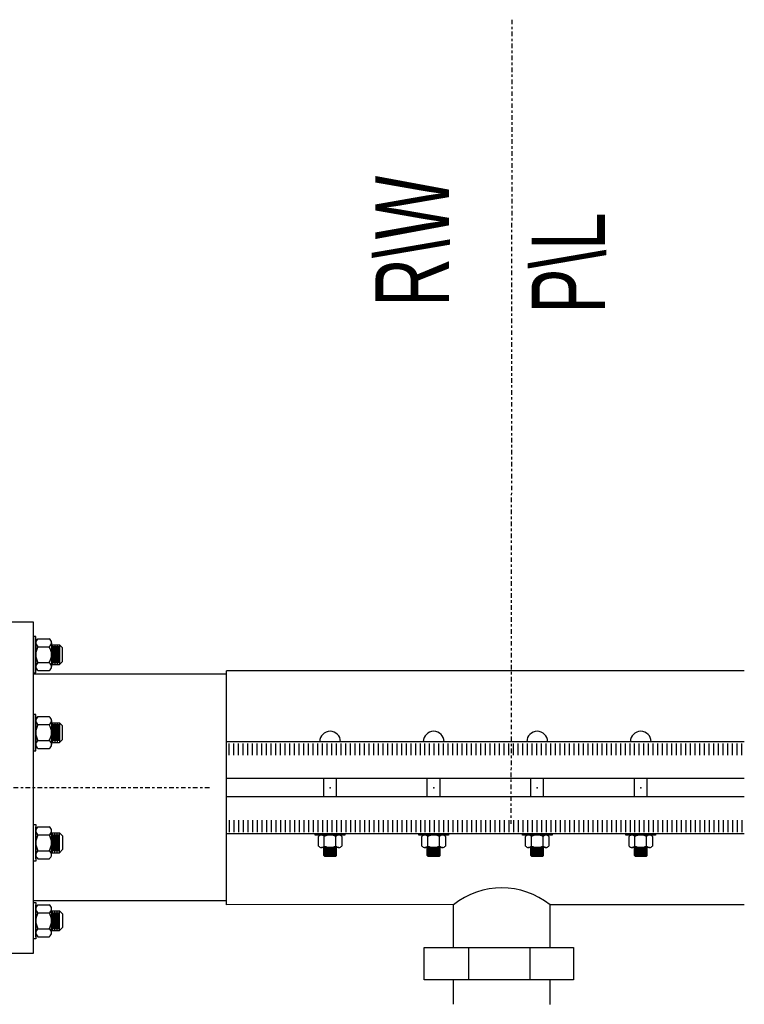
# Model space of a CAD drawing. Header units: inches. Extents: x -118 to 262, y -38 to 190.
# Tile 6 of 9: x -90 to -60, y 137 to 177. Entities that reach past the tile are written whole.
import ezdxf

# ---------------------------------------------------------------- set-up
doc = ezdxf.new("R2010")
doc.units = ezdxf.units.IN
doc.header["$MEASUREMENT"] = 0
doc.linetypes.add('CENTER2', pattern=[1.125, 0.75, -0.125, 0.125, -0.125])
for name, color, linetype in [('BUILDINS', 7, 'Continuous'), ('COMPRESSION-FITTING', 40, 'Continuous'), ('DIMENSION', 7, 'Continuous')]:
    doc.layers.add(name, color=color, linetype=linetype)
doc.styles.add('style1', font='techl___.ttf', dxfattribs={"width": 0.8, "height": 3})

msp = doc.modelspace()

# ---------------------------------------------------------------- linework, layer by layer
at = {"linetype": 'CENTER2', "ltscale": 0.25}
for p, q in [((-69.52, 177.215), (-69.56, 144.412)), ((-81.849, 145.881), (-110.774, 145.881))]:
    msp.add_line(p, q, dxfattribs=at)
for p, q in [((-88.933, 151.959, 1.793), (-88.933, 150.659, 1.793)), ((-88.845, 151.959, 1.793), (-88.381, 151.959, 1.793)), ((-88.933, 151.797, 1.793), (-88.933, 150.821, 1.793)), ((-88.845, 151.634, 1.793), (-88.381, 151.634, 1.793)), ((-88.293, 151.797, 1.793), (-88.293, 150.821, 1.793)), ((-88.293, 151.712, 1.793), (-87.971, 151.712)), ((-88.252, 151.712), (-88.252, 150.906)), ((-88.205, 151.65), (-88.205, 150.968)), ((-88.159, 151.712), (-88.159, 150.906)), ((-88.112, 151.65), (-88.112, 150.968)), ((-88.065, 151.712), (-88.065, 150.906)), ((-88.018, 151.65), (-88.018, 150.968)), ((-87.971, 151.712), (-87.846, 151.587)), ((-87.971, 151.712), (-87.971, 150.906)), ((-87.846, 151.031), (-87.846, 151.587)), ((-88.845, 150.984, 1.793), (-88.381, 150.984, 1.793)), ((-88.845, 150.659, 1.793), (-88.381, 150.659, 1.793)), ((-88.293, 150.906, 1.793), (-87.971, 150.906)), ((-87.971, 150.906), (-87.846, 151.031)), ((-81.154, 150.511), (-89.029, 150.511)), ((-88.933, 148.78, 4.973), (-88.933, 147.479, 4.973)), ((-88.845, 148.78, 4.973), (-88.381, 148.78, 4.973)), ((-88.933, 148.617, 4.973), (-88.933, 147.642, 4.973)), ((-88.845, 148.455, 4.973), (-88.381, 148.455, 4.973)), ((-88.293, 148.617, 4.973), (-88.293, 147.642, 4.973)), ((-88.293, 148.533, 4.973), (-87.971, 148.533, 3.18)), ((-88.252, 148.533, 3.18), (-88.252, 147.726, 3.18)), ((-88.205, 148.47, 3.18), (-88.205, 147.789, 3.18)), ((-88.159, 148.533, 3.18), (-88.159, 147.726, 3.18)), ((-88.112, 148.47, 3.18), (-88.112, 147.789, 3.18)), ((-88.065, 148.533, 3.18), (-88.065, 147.726, 3.18)), ((-88.018, 148.47, 3.18), (-88.018, 147.789, 3.18)), ((-87.971, 148.533, 3.18), (-87.846, 148.408, 3.18)), ((-87.971, 148.533, 3.18), (-87.971, 147.726, 3.18)), ((-87.846, 147.851, 3.18), (-87.846, 148.408, 3.18)), ((-87.971, 147.726, 3.18), (-87.846, 147.851, 3.18)), ((-88.845, 147.804, 4.973), (-88.381, 147.804, 4.973)), ((-88.845, 147.479, 4.973), (-88.381, 147.479, 4.973)), ((-88.293, 147.726, 4.973), (-87.971, 147.726, 3.18)), ((-88.933, 142.983, 4.973), (-88.933, 144.283, 4.973)), ((-88.845, 144.283, 4.973), (-88.381, 144.283, 4.973)), ((-88.933, 143.145, 4.973), (-88.933, 144.121, 4.973)), ((-88.845, 143.958, 4.973), (-88.381, 143.958, 4.973)), ((-88.293, 143.145, 4.973), (-88.293, 144.121, 4.973)), ((-88.293, 144.036, 4.973), (-87.971, 144.036, 3.18)), ((-88.252, 143.23, 3.18), (-88.252, 144.036, 3.18)), ((-88.205, 143.292, 3.18), (-88.205, 143.974, 3.18)), ((-88.159, 143.23, 3.18), (-88.159, 144.036, 3.18)), ((-88.112, 143.292, 3.18), (-88.112, 143.974, 3.18)), ((-88.065, 143.23, 3.18), (-88.065, 144.036, 3.18)), ((-88.018, 143.292, 3.18), (-88.018, 143.974, 3.18)), ((-87.971, 144.036, 3.18), (-87.846, 143.911, 3.18)), ((-87.971, 143.23, 3.18), (-87.971, 144.036, 3.18)), ((-87.846, 143.911, 3.18), (-87.846, 143.355, 3.18)), ((-88.845, 143.308, 4.973), (-88.381, 143.308, 4.973)), ((-88.293, 143.23, 4.973), (-87.971, 143.23, 3.18)), ((-87.971, 143.23, 3.18), (-87.846, 143.355, 3.18)), ((-88.845, 142.983, 4.973), (-88.381, 142.983, 4.973)), ((-81.154, 141.261), (-89.029, 141.261)), ((-88.933, 139.803, 1.793), (-88.933, 141.104, 1.793)), ((-88.845, 141.104, 1.793), (-88.381, 141.104, 1.793)), ((-88.933, 139.966, 1.793), (-88.933, 140.941, 1.793)), ((-88.845, 140.779, 1.793), (-88.381, 140.779, 1.793)), ((-88.293, 139.966, 1.793), (-88.293, 140.941, 1.793)), ((-88.293, 140.857, 1.793), (-87.971, 140.857)), ((-88.252, 140.05), (-88.252, 140.857)), ((-88.205, 140.113), (-88.205, 140.794)), ((-88.159, 140.05), (-88.159, 140.857)), ((-88.112, 140.113), (-88.112, 140.794)), ((-88.065, 140.05), (-88.065, 140.857)), ((-88.018, 140.113), (-88.018, 140.794)), ((-87.971, 140.857), (-87.846, 140.732)), ((-87.971, 140.05), (-87.971, 140.857)), ((-87.846, 140.732), (-87.846, 140.175)), ((-88.845, 140.128, 1.793), (-88.381, 140.128, 1.793)), ((-88.845, 139.803, 1.793), (-88.381, 139.803, 1.793)), ((-88.293, 140.05, 1.793), (-87.971, 140.05)), ((-87.971, 140.05), (-87.846, 140.175))]:
    msp.add_line(p, q)
msp.add_lwpolyline([(-89.029, 152.631), (-90.149, 152.631), (-90.149, 139.131), (-89.029, 139.131)], close=True)
for points, elevation in [([(-88.933, 152.052), (-89.029, 152.052), (-89.029, 150.566), (-88.933, 150.566)], 1.793), ([(-88.933, 148.873), (-89.029, 148.873), (-89.029, 147.386), (-88.933, 147.386)], 4.973), ([(-88.933, 142.89), (-89.029, 142.89), (-89.029, 144.376), (-88.933, 144.376)], 4.973), ([(-88.933, 139.71), (-89.029, 139.71), (-89.029, 141.197), (-88.933, 141.197)], 1.793)]:
    msp.add_lwpolyline(points, close=True, dxfattribs=dict(elevation=elevation))
for centre, radius, start, end in [((-88.739, 151.797, 1.793), 0.194, 123.0303, 236.9697), ((-88.487, 151.797, 1.793), 0.194, 303.0303, 56.9697), ((-88.29, 151.309, 1.793), 0.643, 149.6413, 210.3587), ((-88.937, 151.309, 1.793), 0.643, 329.6413, 30.3587), ((-88.739, 150.821, 1.793), 0.194, 123.0303, 236.9697), ((-88.487, 150.821, 1.793), 0.194, 303.0303, 56.9697), ((-88.739, 148.617, 4.973), 0.194, 123.0303, 236.9697), ((-88.487, 148.617, 4.973), 0.194, 303.0303, 56.9697), ((-88.29, 148.129, 4.973), 0.643, 149.6413, 210.3587), ((-88.937, 148.129, 4.973), 0.643, 329.6413, 30.3587), ((-88.739, 147.642, 4.973), 0.194, 123.0303, 236.9697), ((-88.487, 147.642, 4.973), 0.194, 303.0303, 56.9697), ((-88.739, 144.121, 4.973), 0.194, 123.0303, 236.9697), ((-88.487, 144.121, 4.973), 0.194, 303.0303, 56.9697), ((-88.29, 143.633, 4.973), 0.643, 149.6413, 210.3587), ((-88.937, 143.633, 4.973), 0.643, 329.6413, 30.3587), ((-88.739, 143.145, 4.973), 0.194, 123.0303, 236.9697), ((-88.487, 143.145, 4.973), 0.194, 303.0303, 56.9697), ((-88.739, 140.941, 1.793), 0.194, 123.0303, 236.9697), ((-88.487, 140.941, 1.793), 0.194, 303.0303, 56.9697), ((-88.29, 140.453, 1.793), 0.643, 149.6413, 210.3587), ((-88.937, 140.453, 1.793), 0.643, 329.6413, 30.3587), ((-88.739, 139.966, 1.793), 0.194, 123.0303, 236.9697), ((-88.487, 139.966, 1.793), 0.194, 303.0303, 56.9697)]:
    msp.add_arc(centre, radius, start, end)
at = {"layer": 'BUILDINS'}
for p, q in [((-81.154, 141.106), (-81.154, 150.656)), ((-60.045, 150.656), (-81.154, 150.656)), ((-60.045, 147.758), (-81.154, 147.758)), ((-81.044, 147.205), (-81.044, 147.691)), ((-80.854, 147.205), (-80.854, 147.691)), ((-80.664, 147.205), (-80.664, 147.691)), ((-80.474, 147.205), (-80.474, 147.691)), ((-80.284, 147.205), (-80.284, 147.691)), ((-80.094, 147.205), (-80.094, 147.691)), ((-79.904, 147.205), (-79.904, 147.691)), ((-79.714, 147.205), (-79.714, 147.691)), ((-79.524, 147.205), (-79.524, 147.691)), ((-79.334, 147.205), (-79.334, 147.691)), ((-79.144, 147.205), (-79.144, 147.691)), ((-78.954, 147.205), (-78.954, 147.691)), ((-78.764, 147.205), (-78.764, 147.691)), ((-78.574, 147.205), (-78.574, 147.691)), ((-78.384, 147.205), (-78.384, 147.691)), ((-78.194, 147.205), (-78.194, 147.691)), ((-78.004, 147.205), (-78.004, 147.691)), ((-77.814, 147.205), (-77.814, 147.691)), ((-77.624, 147.205), (-77.624, 147.691)), ((-77.434, 147.205), (-77.434, 147.691)), ((-77.244, 147.205), (-77.244, 147.691)), ((-77.054, 147.205), (-77.054, 147.691)), ((-76.864, 147.205), (-76.864, 147.691)), ((-76.674, 147.205), (-76.674, 147.691)), ((-76.484, 147.205), (-76.484, 147.691)), ((-76.294, 147.205), (-76.294, 147.691)), ((-76.104, 147.205), (-76.104, 147.691)), ((-75.914, 147.205), (-75.914, 147.691)), ((-75.724, 147.205), (-75.724, 147.691)), ((-75.534, 147.205), (-75.534, 147.691)), ((-75.344, 147.205), (-75.344, 147.691)), ((-75.154, 147.205), (-75.154, 147.691)), ((-74.964, 147.205), (-74.964, 147.691)), ((-74.774, 147.205), (-74.774, 147.691)), ((-74.584, 147.205), (-74.584, 147.691)), ((-74.394, 147.205), (-74.394, 147.691)), ((-74.204, 147.205), (-74.204, 147.691)), ((-74.014, 147.205), (-74.014, 147.691)), ((-73.824, 147.205), (-73.824, 147.691)), ((-73.634, 147.205), (-73.634, 147.691)), ((-73.444, 147.205), (-73.444, 147.691)), ((-73.254, 147.205), (-73.254, 147.691)), ((-73.064, 147.205), (-73.064, 147.691)), ((-72.874, 147.205), (-72.874, 147.691)), ((-72.684, 147.205), (-72.684, 147.691)), ((-72.494, 147.205), (-72.494, 147.691)), ((-72.304, 147.205), (-72.304, 147.691)), ((-72.114, 147.205), (-72.114, 147.691)), ((-71.924, 147.205), (-71.924, 147.691)), ((-71.734, 147.205), (-71.734, 147.691)), ((-71.544, 147.205), (-71.544, 147.691)), ((-71.354, 147.205), (-71.354, 147.691)), ((-71.164, 147.205), (-71.164, 147.691)), ((-70.974, 147.205), (-70.974, 147.691)), ((-70.784, 147.205), (-70.784, 147.691)), ((-70.594, 147.205), (-70.594, 147.691)), ((-70.404, 147.205), (-70.404, 147.691)), ((-70.214, 147.205), (-70.214, 147.691)), ((-70.024, 147.205), (-70.024, 147.691)), ((-69.834, 147.205), (-69.834, 147.691)), ((-69.644, 147.205), (-69.644, 147.691)), ((-69.455, 147.205), (-69.455, 147.691)), ((-69.265, 147.205), (-69.265, 147.691)), ((-69.075, 147.205), (-69.075, 147.691)), ((-68.885, 147.205), (-68.885, 147.691)), ((-68.695, 147.205), (-68.695, 147.691)), ((-68.505, 147.205), (-68.505, 147.691)), ((-68.315, 147.205), (-68.315, 147.691)), ((-68.125, 147.205), (-68.125, 147.691)), ((-67.935, 147.205), (-67.935, 147.691)), ((-67.745, 147.205), (-67.745, 147.691)), ((-67.555, 147.205), (-67.555, 147.691)), ((-67.365, 147.205), (-67.365, 147.691)), ((-67.175, 147.205), (-67.175, 147.691)), ((-66.985, 147.205), (-66.985, 147.691)), ((-66.795, 147.205), (-66.795, 147.691)), ((-66.605, 147.205), (-66.605, 147.691)), ((-66.415, 147.205), (-66.415, 147.691)), ((-66.225, 147.205), (-66.225, 147.691)), ((-66.035, 147.205), (-66.035, 147.691)), ((-65.845, 147.205), (-65.845, 147.691)), ((-65.655, 147.205), (-65.655, 147.691)), ((-65.465, 147.205), (-65.465, 147.691)), ((-65.275, 147.205), (-65.275, 147.691)), ((-65.085, 147.205), (-65.085, 147.691)), ((-64.895, 147.205), (-64.895, 147.691)), ((-64.705, 147.205), (-64.705, 147.691)), ((-64.515, 147.205), (-64.515, 147.691)), ((-64.325, 147.205), (-64.325, 147.691)), ((-64.135, 147.205), (-64.135, 147.691)), ((-63.945, 147.205), (-63.945, 147.691)), ((-63.755, 147.205), (-63.755, 147.691)), ((-63.565, 147.205), (-63.565, 147.691)), ((-63.375, 147.205), (-63.375, 147.691)), ((-63.185, 147.205), (-63.185, 147.691)), ((-62.995, 147.205), (-62.995, 147.691)), ((-62.805, 147.205), (-62.805, 147.691)), ((-62.615, 147.205), (-62.615, 147.691)), ((-62.425, 147.205), (-62.425, 147.691)), ((-62.235, 147.205), (-62.235, 147.691)), ((-62.045, 147.205), (-62.045, 147.691)), ((-61.855, 147.205), (-61.855, 147.691)), ((-61.665, 147.205), (-61.665, 147.691)), ((-61.475, 147.205), (-61.475, 147.691)), ((-61.285, 147.205), (-61.285, 147.691)), ((-61.095, 147.205), (-61.095, 147.691)), ((-60.905, 147.205), (-60.905, 147.691)), ((-60.715, 147.205), (-60.715, 147.691)), ((-60.525, 147.205), (-60.525, 147.691)), ((-60.335, 147.205), (-60.335, 147.691)), ((-60.145, 147.205), (-60.145, 147.691)), ((-60.045, 146.253), (-81.154, 146.253)), ((-77.191, 145.509), (-77.191, 146.253)), ((-76.673, 145.509), (-76.673, 146.253)), ((-72.969, 145.509), (-72.969, 146.253)), ((-72.452, 145.509), (-72.452, 146.253)), ((-68.747, 145.509), (-68.747, 146.253)), ((-68.23, 145.509), (-68.23, 146.253)), ((-64.525, 145.509), (-64.525, 146.253)), ((-64.008, 145.509), (-64.008, 146.253)), ((-60.045, 145.509), (-81.154, 145.509)), ((-81.044, 144.558), (-81.044, 144.071)), ((-80.854, 144.558), (-80.854, 144.071)), ((-80.664, 144.558), (-80.664, 144.071)), ((-80.474, 144.558), (-80.474, 144.071)), ((-80.284, 144.558), (-80.284, 144.071)), ((-80.094, 144.558), (-80.094, 144.071)), ((-79.904, 144.558), (-79.904, 144.071)), ((-79.714, 144.558), (-79.714, 144.071)), ((-79.524, 144.558), (-79.524, 144.071)), ((-79.334, 144.558), (-79.334, 144.071)), ((-79.144, 144.558), (-79.144, 144.071)), ((-78.954, 144.558), (-78.954, 144.071)), ((-78.764, 144.558), (-78.764, 144.071)), ((-78.574, 144.558), (-78.574, 144.071)), ((-78.384, 144.558), (-78.384, 144.071)), ((-78.194, 144.558), (-78.194, 144.071)), ((-78.004, 144.558), (-78.004, 144.071)), ((-77.814, 144.558), (-77.814, 144.071)), ((-77.624, 144.558), (-77.624, 144.071)), ((-77.434, 144.558), (-77.434, 144.071)), ((-77.244, 144.558), (-77.244, 144.071)), ((-77.054, 144.558), (-77.054, 144.071)), ((-76.864, 144.558), (-76.864, 144.071)), ((-76.674, 144.558), (-76.674, 144.071)), ((-76.484, 144.558), (-76.484, 144.071)), ((-76.294, 144.558), (-76.294, 144.071)), ((-76.104, 144.558), (-76.104, 144.071)), ((-75.914, 144.558), (-75.914, 144.071)), ((-75.724, 144.558), (-75.724, 144.071)), ((-75.534, 144.558), (-75.534, 144.071)), ((-75.344, 144.558), (-75.344, 144.071)), ((-75.154, 144.558), (-75.154, 144.071)), ((-74.964, 144.558), (-74.964, 144.071)), ((-74.774, 144.558), (-74.774, 144.071)), ((-74.584, 144.558), (-74.584, 144.071)), ((-74.394, 144.558), (-74.394, 144.071)), ((-74.204, 144.558), (-74.204, 144.071)), ((-74.014, 144.558), (-74.014, 144.071)), ((-73.824, 144.558), (-73.824, 144.071)), ((-73.634, 144.558), (-73.634, 144.071)), ((-73.444, 144.558), (-73.444, 144.071)), ((-73.254, 144.558), (-73.254, 144.071)), ((-73.064, 144.558), (-73.064, 144.071)), ((-72.874, 144.558), (-72.874, 144.071)), ((-72.684, 144.558), (-72.684, 144.071)), ((-72.494, 144.558), (-72.494, 144.071)), ((-72.304, 144.558), (-72.304, 144.071)), ((-72.114, 144.558), (-72.114, 144.071)), ((-71.924, 144.558), (-71.924, 144.071)), ((-71.734, 144.558), (-71.734, 144.071)), ((-71.544, 144.558), (-71.544, 144.071)), ((-71.354, 144.558), (-71.354, 144.071)), ((-71.164, 144.558), (-71.164, 144.071)), ((-70.974, 144.558), (-70.974, 144.071)), ((-70.784, 144.558), (-70.784, 144.071)), ((-70.594, 144.558), (-70.594, 144.071)), ((-70.404, 144.558), (-70.404, 144.071)), ((-70.214, 144.558), (-70.214, 144.071)), ((-70.024, 144.558), (-70.024, 144.071)), ((-69.834, 144.558), (-69.834, 144.071)), ((-69.644, 144.558), (-69.644, 144.071)), ((-69.455, 144.558), (-69.455, 144.071)), ((-69.265, 144.558), (-69.265, 144.071)), ((-69.075, 144.558), (-69.075, 144.071)), ((-68.885, 144.558), (-68.885, 144.071)), ((-68.695, 144.558), (-68.695, 144.071)), ((-68.505, 144.558), (-68.505, 144.071)), ((-68.315, 144.558), (-68.315, 144.071)), ((-68.125, 144.558), (-68.125, 144.071)), ((-67.935, 144.558), (-67.935, 144.071)), ((-67.745, 144.558), (-67.745, 144.071)), ((-67.555, 144.558), (-67.555, 144.071)), ((-67.365, 144.558), (-67.365, 144.071)), ((-67.175, 144.558), (-67.175, 144.071)), ((-66.985, 144.558), (-66.985, 144.071)), ((-66.795, 144.558), (-66.795, 144.071)), ((-66.605, 144.558), (-66.605, 144.071)), ((-66.415, 144.558), (-66.415, 144.071)), ((-66.225, 144.558), (-66.225, 144.071)), ((-66.035, 144.558), (-66.035, 144.071)), ((-65.845, 144.558), (-65.845, 144.071)), ((-65.655, 144.558), (-65.655, 144.071)), ((-65.465, 144.558), (-65.465, 144.071)), ((-65.275, 144.558), (-65.275, 144.071)), ((-65.085, 144.558), (-65.085, 144.071)), ((-64.895, 144.558), (-64.895, 144.071)), ((-64.705, 144.558), (-64.705, 144.071)), ((-64.515, 144.558), (-64.515, 144.071)), ((-64.325, 144.558), (-64.325, 144.071)), ((-64.135, 144.558), (-64.135, 144.071)), ((-63.945, 144.558), (-63.945, 144.071)), ((-63.755, 144.558), (-63.755, 144.071)), ((-63.565, 144.558), (-63.565, 144.071)), ((-63.375, 144.558), (-63.375, 144.071)), ((-63.185, 144.558), (-63.185, 144.071)), ((-62.995, 144.558), (-62.995, 144.071)), ((-62.805, 144.558), (-62.805, 144.071)), ((-62.615, 144.558), (-62.615, 144.071)), ((-62.425, 144.558), (-62.425, 144.071)), ((-62.235, 144.558), (-62.235, 144.071)), ((-62.045, 144.558), (-62.045, 144.071)), ((-61.855, 144.558), (-61.855, 144.071)), ((-61.665, 144.558), (-61.665, 144.071)), ((-61.475, 144.558), (-61.475, 144.071)), ((-61.285, 144.558), (-61.285, 144.071)), ((-61.095, 144.558), (-61.095, 144.071)), ((-60.905, 144.558), (-60.905, 144.071)), ((-60.715, 144.558), (-60.715, 144.071)), ((-60.525, 144.558), (-60.525, 144.071)), ((-60.335, 144.558), (-60.335, 144.071)), ((-60.145, 144.558), (-60.145, 144.071)), ((-60.045, 144.004), (-81.154, 144.004)), ((-77.171, 143.501), (-77.171, 143.891)), ((-76.693, 143.501), (-76.693, 143.891)), ((-72.949, 143.501), (-72.949, 143.891)), ((-72.471, 143.501), (-72.471, 143.891)), ((-68.727, 143.501), (-68.727, 143.891)), ((-68.25, 143.501), (-68.25, 143.891)), ((-64.506, 143.501), (-64.506, 143.891)), ((-64.028, 143.501), (-64.028, 143.891)), ((-76.574, 143.444), (-77.29, 143.444)), ((-77.191, 143.113), (-77.191, 143.444)), ((-76.729, 143.421), (-77.135, 143.421)), ((-76.673, 143.113), (-76.673, 143.444)), ((-72.352, 143.444), (-73.069, 143.444)), ((-72.969, 143.113), (-72.969, 143.444)), ((-72.507, 143.421), (-72.913, 143.421)), ((-72.452, 143.113), (-72.452, 143.444)), ((-68.13, 143.444), (-68.847, 143.444)), ((-68.747, 143.113), (-68.747, 143.444)), ((-68.285, 143.421), (-68.692, 143.421)), ((-68.23, 143.113), (-68.23, 143.444)), ((-63.908, 143.444), (-64.625, 143.444)), ((-64.526, 143.113), (-64.526, 143.444)), ((-64.064, 143.421), (-64.47, 143.421)), ((-64.008, 143.113), (-64.008, 143.444)), ((-76.673, 143.4), (-77.191, 143.4)), ((-76.673, 143.359), (-77.191, 143.359)), ((-76.673, 143.318), (-77.191, 143.318)), ((-76.673, 143.277), (-77.191, 143.277)), ((-76.673, 143.236), (-77.191, 143.236)), ((-76.673, 143.195), (-77.191, 143.195)), ((-76.673, 143.154), (-77.191, 143.154)), ((-77.191, 143.113), (-77.151, 143.072)), ((-76.673, 143.113), (-77.191, 143.113)), ((-76.713, 143.072), (-77.151, 143.072)), ((-76.729, 143.38), (-77.135, 143.38)), ((-76.729, 143.339), (-77.135, 143.339)), ((-76.729, 143.298), (-77.135, 143.298)), ((-76.729, 143.257), (-77.135, 143.257)), ((-76.729, 143.216), (-77.135, 143.216)), ((-76.729, 143.175), (-77.135, 143.175)), ((-76.729, 143.134), (-77.135, 143.134)), ((-76.673, 143.113), (-76.713, 143.072)), ((-72.452, 143.4), (-72.969, 143.4)), ((-72.452, 143.359), (-72.969, 143.359)), ((-72.452, 143.318), (-72.969, 143.318)), ((-72.452, 143.277), (-72.969, 143.277)), ((-72.452, 143.236), (-72.969, 143.236)), ((-72.452, 143.195), (-72.969, 143.195)), ((-72.452, 143.154), (-72.969, 143.154)), ((-72.969, 143.113), (-72.93, 143.072)), ((-72.452, 143.113), (-72.969, 143.113)), ((-72.491, 143.072), (-72.93, 143.072)), ((-72.507, 143.38), (-72.913, 143.38)), ((-72.507, 143.339), (-72.913, 143.339)), ((-72.507, 143.298), (-72.913, 143.298)), ((-72.507, 143.257), (-72.913, 143.257)), ((-72.507, 143.216), (-72.913, 143.216)), ((-72.507, 143.175), (-72.913, 143.175)), ((-72.507, 143.134), (-72.913, 143.134)), ((-72.452, 143.113), (-72.491, 143.072)), ((-68.23, 143.4), (-68.747, 143.4)), ((-68.23, 143.359), (-68.747, 143.359)), ((-68.23, 143.318), (-68.747, 143.318)), ((-68.23, 143.277), (-68.747, 143.277)), ((-68.23, 143.236), (-68.747, 143.236)), ((-68.23, 143.195), (-68.747, 143.195)), ((-68.23, 143.154), (-68.747, 143.154)), ((-68.747, 143.113), (-68.708, 143.072)), ((-68.23, 143.113), (-68.747, 143.113)), ((-68.269, 143.072), (-68.708, 143.072)), ((-68.285, 143.38), (-68.692, 143.38)), ((-68.285, 143.339), (-68.692, 143.339)), ((-68.285, 143.298), (-68.692, 143.298)), ((-68.285, 143.257), (-68.692, 143.257)), ((-68.285, 143.216), (-68.692, 143.216)), ((-68.285, 143.175), (-68.692, 143.175)), ((-68.285, 143.134), (-68.692, 143.134)), ((-68.23, 143.113), (-68.269, 143.072)), ((-64.008, 143.277), (-64.526, 143.277)), ((-64.008, 143.236), (-64.526, 143.236)), ((-64.008, 143.195), (-64.526, 143.195)), ((-64.008, 143.154), (-64.526, 143.154)), ((-64.526, 143.113), (-64.486, 143.072)), ((-64.008, 143.113), (-64.526, 143.113)), ((-64.008, 143.4), (-64.525, 143.4)), ((-64.008, 143.359), (-64.525, 143.359)), ((-64.008, 143.318), (-64.525, 143.318)), ((-64.048, 143.072), (-64.486, 143.072)), ((-64.064, 143.38), (-64.47, 143.38)), ((-64.064, 143.339), (-64.47, 143.339)), ((-64.064, 143.298), (-64.47, 143.298)), ((-64.064, 143.257), (-64.47, 143.257)), ((-64.064, 143.216), (-64.47, 143.216)), ((-64.064, 143.175), (-64.47, 143.175)), ((-64.064, 143.134), (-64.47, 143.134)), ((-64.008, 143.113), (-64.048, 143.072)), ((-71.901, 141.11), (-81.154, 141.106)), ((-60.045, 141.106), (-67.966, 141.106))]:
    msp.add_line(p, q, dxfattribs=at)
for points in [[(-76.326, 144.004), (-76.326, 143.948), (-77.538, 143.948), (-77.538, 144.004)], [(-72.104, 144.004), (-72.104, 143.948), (-73.316, 143.948), (-73.316, 144.004)], [(-67.882, 144.004), (-67.882, 143.948), (-69.095, 143.948), (-69.095, 144.004)], [(-63.661, 144.004), (-63.661, 143.948), (-64.873, 143.948), (-64.873, 144.004)]]:
    msp.add_lwpolyline(points, close=True, dxfattribs=at)
for points in [[(-77.41, 143.501), (-77.41, 143.891)], [(-76.574, 143.948), (-76.574, 143.948)], [(-76.454, 143.891), (-76.454, 143.501)], [(-73.188, 143.501), (-73.188, 143.891)], [(-72.352, 143.948), (-72.352, 143.948)], [(-72.233, 143.891), (-72.233, 143.501)], [(-68.966, 143.501), (-68.966, 143.891)], [(-68.13, 143.948), (-68.13, 143.948)], [(-68.011, 143.891), (-68.011, 143.501)], [(-64.744, 143.501), (-64.744, 143.891)], [(-63.908, 143.948), (-63.908, 143.948)], [(-63.789, 143.891), (-63.789, 143.501)]]:
    msp.add_lwpolyline(points, dxfattribs=at)
for centre, radius, start, end in [((-76.932, 147.758), 0.423, 0, 180), ((-72.71, 147.758), 0.423, 0, 180), ((-68.488, 147.758), 0.423, 0, 180), ((-64.267, 147.758), 0.423, 0, 180), ((-77.29, 143.793), 0.154, 39.3175, 140.6825), ((-76.932, 143.415), 0.533, 63.3566, 116.6434), ((-76.574, 143.793), 0.154, 39.3175, 140.6825), ((-73.069, 143.793), 0.154, 39.3175, 140.6825), ((-72.71, 143.415), 0.533, 63.3566, 116.6434), ((-72.352, 143.793), 0.154, 39.3175, 140.6825), ((-68.847, 143.793), 0.154, 39.3175, 140.6825), ((-68.488, 143.415), 0.533, 63.3566, 116.6434), ((-68.13, 143.793), 0.154, 39.3175, 140.6825), ((-64.625, 143.793), 0.154, 39.3175, 140.6825), ((-64.267, 143.415), 0.533, 63.3566, 116.6434), ((-63.908, 143.793), 0.154, 39.3175, 140.6825), ((-77.29, 143.598), 0.154, 219.3175, 320.6825), ((-76.932, 143.977), 0.533, 243.3566, 296.6434), ((-76.574, 143.598), 0.154, 219.3175, 320.6825), ((-73.069, 143.598), 0.154, 219.3175, 320.6825), ((-72.71, 143.977), 0.533, 243.3566, 296.6434), ((-72.352, 143.598), 0.154, 219.3175, 320.6825), ((-68.847, 143.598), 0.154, 219.3175, 320.6825), ((-68.488, 143.977), 0.533, 243.3566, 296.6434), ((-68.13, 143.598), 0.154, 219.3175, 320.6825), ((-64.625, 143.598), 0.154, 219.3175, 320.6825), ((-64.267, 143.977), 0.533, 243.3566, 296.6434), ((-63.908, 143.598), 0.154, 219.3175, 320.6825), ((-69.934, 138.627), 3.165, 51.5579, 128.4308)]:
    msp.add_arc(centre, radius, start, end, dxfattribs=at)
for p in [(-76.932, 145.881), (-72.71, 145.881), (-68.488, 145.881), (-64.267, 145.881)]:
    msp.add_point(p, dxfattribs=at)
at = {"layer": 'COMPRESSION-FITTING', "color": 7, "linetype": 'Continuous'}
for points in [[(-71.9, 139.359), (-71.901, 141.108)], [(-67.966, 139.359), (-67.966, 141.108)], [(-71.902, 137.045), (-71.903, 138.047)], [(-67.966, 137.041), (-67.966, 138.047)]]:
    msp.add_lwpolyline(points, dxfattribs=at)
at = {"layer": 'COMPRESSION-FITTING', "color": 7}
msp.add_lwpolyline([(-67.006, 139.359), (-67.006, 138.047), (-73.094, 138.047), (-73.094, 139.359)], close=True, dxfattribs=at)
for points in [[(-71.27, 138.047), (-71.27, 139.359)], [(-68.781, 138.047), (-68.781, 139.359)]]:
    msp.add_lwpolyline(points, dxfattribs=at)

# ---------------------------------------------------------------- texts
at = {"layer": 'DIMENSION', "style": 'style1', "width": 0.8}
for s, p in [('R\\W', (-72.085, 165.506)), ('P\\L', (-65.719, 165.23))]:
    msp.add_text(s, height=3, rotation=90, dxfattribs=at).set_placement(p)

doc.saveas('drawing.dxf')
